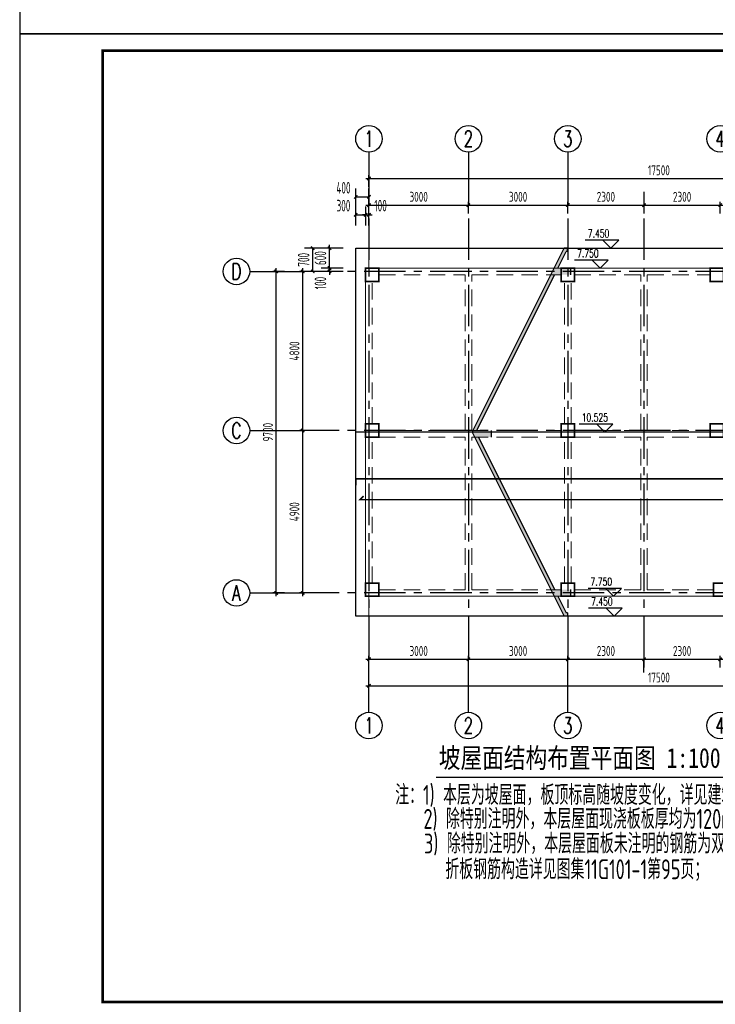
# Model space of a CAD drawing. Extents: x 4550910 to 19796140, y 148416 to 4611575.
# Tile 5 of 49: x 9687688 to 9708682, y 2041563 to 2071263. Entities that reach past the tile are written whole.
import ezdxf
from ezdxf.enums import TextEntityAlignment as Align

# ---------------------------------------------------------------- set-up
doc = ezdxf.new("R2010")
doc.units = 0
doc.header["$LTSCALE"] = 1000
doc.linetypes.add('CENTER', pattern=[2, 1.25, -0.25, 0.25, -0.25])
doc.linetypes.add('DASHED', pattern=[0.75, 0.5, -0.25])
doc.layers.get('0').update_dxf_attribs({"linetype": 'CONTINUOUS'})
doc.layers.get('Defpoints').update_dxf_attribs({"linetype": 'CONTINUOUS'})
for name, color, linetype in [('AXIS', 8, 'CENTER'), ('AXIS_DIM', 3, 'CONTINUOUS'), ('AXIS_NUM', 7, 'CONTINUOUS'), ('COLU', 7, 'CONTINUOUS'), ('DIM_ELEV', 3, 'CONTINUOUS'), ('PUB_DIM', 94, 'CONTINUOUS'), ('PUB_TEXT', 7, 'CONTINUOUS'), ('TEXT', 7, 'CONTINUOUS'), ('WALL', 2, 'CONTINUOUS'), ('剖面', 8, 'CONTINUOUS'), ('图框', 7, 'CONTINUOUS'), ('楼板正筋钢筋', 24, 'CONTINUOUS'), ('楼板负筋钢筋', 1, 'CONTINUOUS')]:
    doc.layers.add(name, color=color, linetype=linetype)
for name, color, linetype, lineweight in [('BEAM', 4, 'DASHED', 0), ('BEAM_CON', 4, 'CONTINUOUS', 0), ('FLOOR', 7, 'CONTINUOUS', 0)]:
    doc.layers.add(name, color=color, linetype=linetype, lineweight=lineweight)
doc.layers.add('意见', color=6, linetype='CONTINUOUS', plot=False)
doc.styles.add('-宋体', font='NSimSun.ttf', dxfattribs={"width": 0.8})
doc.styles.add('_TCH_DIM', font='SIMPLEX', dxfattribs={"bigfont": 'GBCBIG'})
doc.styles.add('DIM_FONT', font='tssdeng2.shx', dxfattribs={"width": 0.6, "bigfont": 'hztxt.shx'})
doc.styles.add('TSSD_Axis', font='Complex.shx', dxfattribs={"width": 0.7, "bigfont": 'hztxt.shx'})
doc.styles.add('TSSD_Dimension', font='Tssdeng.shx', dxfattribs={"width": 0.7, "bigfont": 'hztxt.shx'})
doc.styles.add('TSSD_Norm', font='Tssdeng.shx', dxfattribs={"bigfont": 'hztxt.shx'})
doc.dimstyles.new('_TCH_ARCH&&100', dxfattribs={"dimtxt": 350, "dimasz": 100, "dimexe": 250, "dimexo": 300, "dimgap": 100, "dimtad": 1, "dimdec": 0, "dimzin": 0, "dimdsep": 46, "dimtxsty": 'DIM_FONT', "dimblk": 'ARCHTICK', "dimcen": 0.09, "dimclrt": 7, "dimazin": 2, "dimtfac": 1, "dimtdec": 0, "dimtix": 1, "dimtmove": 2, "dimatfit": 3, "dimfxl": 0, "dimtolj": 1, "dimtzin": 0, "dimarcsym": 0})
doc.dimstyles.new('TSSD_100_100', dxfattribs={"dimtxt": 300, "dimasz": 100, "dimexe": 100, "dimexo": 250, "dimgap": 100, "dimtad": 1, "dimdec": 0, "dimzin": 0, "dimdsep": 46, "dimtxsty": 'TSSD_Dimension', "dimblk": 'ARCHTICK', "dimcen": 0, "dimdle": 100, "dimclrt": 7, "dimadec": 0, "dimazin": 0, "dimtfac": 1, "dimtdec": 0, "dimtix": 1, "dimtmove": 2, "dimatfit": 3, "dimfxl": 0, "dimtolj": 1, "dimtzin": 0, "dimarcsym": 0})

# ---------------------------------------------------------------- blocks, each defined once
blk = doc.blocks.new('_ArchTick')
at = {"color": 0, "linetype": 'ByBlock', "const_width": 0.4}
blk.add_lwpolyline([(-0.5, -0.5), (0.5, 0.5)], dxfattribs=at)
blk = doc.blocks.new('*D314')
at = {"layer": 'AXIS_DIM', "color": 0, "lineweight": -2, "transparency": 16777216}
for p, q in [((9698230, 2051721), (9698230, 2052071)), ((9701230, 2051721), (9701230, 2052071)), ((9698130, 2051971), (9701330, 2051971))]:
    blk.add_line(p, q, dxfattribs=at)
at = {"layer": 'Defpoints', "color": 0, "transparency": 16777216}
for p in [(9701230, 2051971), (9698230, 2051471), (9701230, 2051471)]:
    blk.add_point(p, dxfattribs=at)
at = {"layer": 'AXIS_DIM', "color": 0, "lineweight": -2, "transparency": 16777216, "xscale": 100, "yscale": 100, "zscale": 100, "rotation": 180}
blk.add_blockref('_ArchTick', (9698230, 2051971), dxfattribs=at)
at = {"layer": 'AXIS_DIM', "color": 0, "lineweight": -2, "transparency": 16777216, "xscale": 100, "yscale": 100, "zscale": 100}
blk.add_blockref('_ArchTick', (9701230, 2051971), dxfattribs=at)
at = {"layer": 'AXIS_DIM', "color": 7, "transparency": 16777216, "insert": (9699730, 2052221), "char_height": 300, "attachment_point": 5, "style": 'TSSD_Dimension'}
blk.add_mtext('\\A1;3000', dxfattribs=at)
blk = doc.blocks.new('*D315')
at = {"layer": 'AXIS_DIM', "color": 0, "lineweight": -2, "transparency": 16777216}
for p, q in [((9701230, 2051721), (9701230, 2052071)), ((9704230, 2051721), (9704230, 2052071)), ((9701130, 2051971), (9704330, 2051971))]:
    blk.add_line(p, q, dxfattribs=at)
at = {"layer": 'Defpoints', "color": 0, "transparency": 16777216}
for p in [(9704230, 2051971), (9701230, 2051471), (9704230, 2051471)]:
    blk.add_point(p, dxfattribs=at)
at = {"layer": 'AXIS_DIM', "color": 0, "lineweight": -2, "transparency": 16777216, "xscale": 100, "yscale": 100, "zscale": 100, "rotation": 180}
blk.add_blockref('_ArchTick', (9701230, 2051971), dxfattribs=at)
at = {"layer": 'AXIS_DIM', "color": 0, "lineweight": -2, "transparency": 16777216, "xscale": 100, "yscale": 100, "zscale": 100}
blk.add_blockref('_ArchTick', (9704230, 2051971), dxfattribs=at)
at = {"layer": 'AXIS_DIM', "color": 7, "transparency": 16777216, "insert": (9702730, 2052221), "char_height": 300, "attachment_point": 5, "style": 'TSSD_Dimension'}
blk.add_mtext('\\A1;3000', dxfattribs=at)
blk = doc.blocks.new('*D316')
at = {"layer": 'AXIS_DIM', "color": 0, "lineweight": -2, "transparency": 16777216}
for p, q in [((9704230, 2051721), (9704230, 2052071)), ((9706530, 2051721), (9706530, 2052071)), ((9704130, 2051971), (9706630, 2051971))]:
    blk.add_line(p, q, dxfattribs=at)
at = {"layer": 'Defpoints', "color": 0, "transparency": 16777216}
for p in [(9706530, 2051971), (9704230, 2051471), (9706530, 2051471)]:
    blk.add_point(p, dxfattribs=at)
at = {"layer": 'AXIS_DIM', "color": 0, "lineweight": -2, "transparency": 16777216, "xscale": 100, "yscale": 100, "zscale": 100, "rotation": 180}
blk.add_blockref('_ArchTick', (9704230, 2051971), dxfattribs=at)
at = {"layer": 'AXIS_DIM', "color": 0, "lineweight": -2, "transparency": 16777216, "xscale": 100, "yscale": 100, "zscale": 100}
blk.add_blockref('_ArchTick', (9706530, 2051971), dxfattribs=at)
at = {"layer": 'AXIS_DIM', "color": 7, "transparency": 16777216, "insert": (9705380, 2052221), "char_height": 300, "attachment_point": 5, "style": 'TSSD_Dimension'}
blk.add_mtext('\\A1;2300', dxfattribs=at)
blk = doc.blocks.new('*D317')
at = {"layer": 'AXIS_DIM', "color": 0, "lineweight": -2, "transparency": 16777216}
for p, q in [((9706530, 2051721), (9706530, 2052071)), ((9708830, 2051721), (9708830, 2052071)), ((9706430, 2051971), (9708930, 2051971))]:
    blk.add_line(p, q, dxfattribs=at)
at = {"layer": 'Defpoints', "color": 0, "transparency": 16777216}
for p in [(9708830, 2051971), (9706530, 2051471), (9708830, 2051471)]:
    blk.add_point(p, dxfattribs=at)
at = {"layer": 'AXIS_DIM', "color": 0, "lineweight": -2, "transparency": 16777216, "xscale": 100, "yscale": 100, "zscale": 100, "rotation": 180}
blk.add_blockref('_ArchTick', (9706530, 2051971), dxfattribs=at)
at = {"layer": 'AXIS_DIM', "color": 0, "lineweight": -2, "transparency": 16777216, "xscale": 100, "yscale": 100, "zscale": 100}
blk.add_blockref('_ArchTick', (9708830, 2051971), dxfattribs=at)
at = {"layer": 'AXIS_DIM', "color": 7, "transparency": 16777216, "insert": (9707680, 2052221), "char_height": 300, "attachment_point": 5, "style": 'TSSD_Dimension'}
blk.add_mtext('\\A1;2300', dxfattribs=at)
blk = doc.blocks.new('*D321')
at = {"layer": 'AXIS_DIM', "color": 0, "lineweight": -2, "transparency": 16777216}
for p, q in [((9698130, 2051171), (9715830, 2051171)), ((9698230, 2050921), (9698230, 2051271)), ((9715730, 2050921), (9715730, 2051271))]:
    blk.add_line(p, q, dxfattribs=at)
at = {"layer": 'Defpoints', "color": 0, "transparency": 16777216}
for p in [(9715730, 2051171), (9698230, 2050671), (9715730, 2050671)]:
    blk.add_point(p, dxfattribs=at)
at = {"layer": 'AXIS_DIM', "color": 0, "lineweight": -2, "transparency": 16777216, "xscale": 100, "yscale": 100, "zscale": 100, "rotation": 180}
blk.add_blockref('_ArchTick', (9698230, 2051171), dxfattribs=at)
at = {"layer": 'AXIS_DIM', "color": 0, "lineweight": -2, "transparency": 16777216, "xscale": 100, "yscale": 100, "zscale": 100}
blk.add_blockref('_ArchTick', (9715730, 2051171), dxfattribs=at)
at = {"layer": 'AXIS_DIM', "color": 7, "transparency": 16777216, "insert": (9706980, 2051421), "char_height": 300, "attachment_point": 5, "style": 'TSSD_Dimension'}
blk.add_mtext('\\A1;17500', dxfattribs=at)
blk = doc.blocks.new('ts_axno')
at = {"color": 0, "linetype": 'ByBlock', "lineweight": -2}
blk.add_circle((0, 0), 0.5, dxfattribs=at)
at = {"color": 0, "linetype": 'ByBlock', "lineweight": -2, "style": 'TSSD_Axis', "width": 0.7}
blk.add_attdef('A', text='', height=0.6, dxfattribs=at).set_placement((0, 0), align=Align.MIDDLE_CENTER)
blk = doc.blocks.new('*D322')
at = {"layer": 'AXIS_DIM', "color": 0, "lineweight": -2, "transparency": 16777216}
for p, q in [((9698130, 2065671), (9701330, 2065671)), ((9698230, 2065421), (9698230, 2065771)), ((9701230, 2065421), (9701230, 2065771))]:
    blk.add_line(p, q, dxfattribs=at)
at = {"layer": 'Defpoints', "color": 0, "transparency": 16777216}
for p in [(9701230, 2065671), (9698230, 2065171), (9701230, 2065171)]:
    blk.add_point(p, dxfattribs=at)
at = {"layer": 'AXIS_DIM', "color": 0, "lineweight": -2, "transparency": 16777216, "xscale": 100, "yscale": 100, "zscale": 100, "rotation": 180}
blk.add_blockref('_ArchTick', (9698230, 2065671), dxfattribs=at)
at = {"layer": 'AXIS_DIM', "color": 0, "lineweight": -2, "transparency": 16777216, "xscale": 100, "yscale": 100, "zscale": 100}
blk.add_blockref('_ArchTick', (9701230, 2065671), dxfattribs=at)
at = {"layer": 'AXIS_DIM', "color": 7, "transparency": 16777216, "insert": (9699730, 2065921), "char_height": 300, "attachment_point": 5, "style": 'TSSD_Dimension'}
blk.add_mtext('\\A1;3000', dxfattribs=at)
blk = doc.blocks.new('*D323')
at = {"layer": 'AXIS_DIM', "color": 0, "lineweight": -2, "transparency": 16777216}
for p, q in [((9701130, 2065671), (9704330, 2065671)), ((9701230, 2065421), (9701230, 2065771)), ((9704230, 2065421), (9704230, 2065771))]:
    blk.add_line(p, q, dxfattribs=at)
at = {"layer": 'Defpoints', "color": 0, "transparency": 16777216}
for p in [(9704230, 2065671), (9701230, 2065171), (9704230, 2065171)]:
    blk.add_point(p, dxfattribs=at)
at = {"layer": 'AXIS_DIM', "color": 0, "lineweight": -2, "transparency": 16777216, "xscale": 100, "yscale": 100, "zscale": 100, "rotation": 180}
blk.add_blockref('_ArchTick', (9701230, 2065671), dxfattribs=at)
at = {"layer": 'AXIS_DIM', "color": 0, "lineweight": -2, "transparency": 16777216, "xscale": 100, "yscale": 100, "zscale": 100}
blk.add_blockref('_ArchTick', (9704230, 2065671), dxfattribs=at)
at = {"layer": 'AXIS_DIM', "color": 7, "transparency": 16777216, "insert": (9702730, 2065921), "char_height": 300, "attachment_point": 5, "style": 'TSSD_Dimension'}
blk.add_mtext('\\A1;3000', dxfattribs=at)
blk = doc.blocks.new('*D324')
at = {"layer": 'AXIS_DIM', "color": 0, "lineweight": -2, "transparency": 16777216}
for p, q in [((9704130, 2065671), (9706630, 2065671)), ((9704230, 2065421), (9704230, 2065771)), ((9706530, 2065421), (9706530, 2065771))]:
    blk.add_line(p, q, dxfattribs=at)
at = {"layer": 'Defpoints', "color": 0, "transparency": 16777216}
for p in [(9706530, 2065671), (9704230, 2065171), (9706530, 2065171)]:
    blk.add_point(p, dxfattribs=at)
at = {"layer": 'AXIS_DIM', "color": 0, "lineweight": -2, "transparency": 16777216, "xscale": 100, "yscale": 100, "zscale": 100, "rotation": 180}
blk.add_blockref('_ArchTick', (9704230, 2065671), dxfattribs=at)
at = {"layer": 'AXIS_DIM', "color": 0, "lineweight": -2, "transparency": 16777216, "xscale": 100, "yscale": 100, "zscale": 100}
blk.add_blockref('_ArchTick', (9706530, 2065671), dxfattribs=at)
at = {"layer": 'AXIS_DIM', "color": 7, "transparency": 16777216, "insert": (9705380, 2065921), "char_height": 300, "attachment_point": 5, "style": 'TSSD_Dimension'}
blk.add_mtext('\\A1;2300', dxfattribs=at)
blk = doc.blocks.new('*D325')
at = {"layer": 'AXIS_DIM', "color": 0, "lineweight": -2, "transparency": 16777216}
for p, q in [((9706430, 2065671), (9708930, 2065671)), ((9706530, 2065421), (9706530, 2065771)), ((9708830, 2065421), (9708830, 2065771))]:
    blk.add_line(p, q, dxfattribs=at)
at = {"layer": 'Defpoints', "color": 0, "transparency": 16777216}
for p in [(9708830, 2065671), (9706530, 2065171), (9708830, 2065171)]:
    blk.add_point(p, dxfattribs=at)
at = {"layer": 'AXIS_DIM', "color": 0, "lineweight": -2, "transparency": 16777216, "xscale": 100, "yscale": 100, "zscale": 100, "rotation": 180}
blk.add_blockref('_ArchTick', (9706530, 2065671), dxfattribs=at)
at = {"layer": 'AXIS_DIM', "color": 0, "lineweight": -2, "transparency": 16777216, "xscale": 100, "yscale": 100, "zscale": 100}
blk.add_blockref('_ArchTick', (9708830, 2065671), dxfattribs=at)
at = {"layer": 'AXIS_DIM', "color": 7, "transparency": 16777216, "insert": (9707680, 2065921), "char_height": 300, "attachment_point": 5, "style": 'TSSD_Dimension'}
blk.add_mtext('\\A1;2300', dxfattribs=at)
blk = doc.blocks.new('*D329')
at = {"layer": 'AXIS_DIM', "color": 0, "lineweight": -2, "transparency": 16777216}
for p, q in [((9698230, 2066221), (9698230, 2066571)), ((9715730, 2066221), (9715730, 2066571)), ((9698130, 2066471), (9715830, 2066471))]:
    blk.add_line(p, q, dxfattribs=at)
at = {"layer": 'Defpoints', "color": 0, "transparency": 16777216}
for p in [(9715730, 2066471), (9698230, 2065971), (9715730, 2065971)]:
    blk.add_point(p, dxfattribs=at)
at = {"layer": 'AXIS_DIM', "color": 0, "lineweight": -2, "transparency": 16777216, "xscale": 100, "yscale": 100, "zscale": 100, "rotation": 180}
blk.add_blockref('_ArchTick', (9698230, 2066471), dxfattribs=at)
at = {"layer": 'AXIS_DIM', "color": 0, "lineweight": -2, "transparency": 16777216, "xscale": 100, "yscale": 100, "zscale": 100}
blk.add_blockref('_ArchTick', (9715730, 2066471), dxfattribs=at)
at = {"layer": 'AXIS_DIM', "color": 7, "transparency": 16777216, "insert": (9706980, 2066721), "char_height": 300, "attachment_point": 5, "style": 'TSSD_Dimension'}
blk.add_mtext('\\A1;17500', dxfattribs=at)
blk = doc.blocks.new('*D330')
at = {"layer": 'AXIS_DIM', "color": 0, "lineweight": -2, "transparency": 16777216}
for p, q in [((9696480, 2058871), (9696130, 2058871)), ((9696230, 2053871), (9696230, 2058971)), ((9696480, 2053971), (9696130, 2053971))]:
    blk.add_line(p, q, dxfattribs=at)
at = {"layer": 'Defpoints', "color": 0, "transparency": 16777216}
for p in [(9696230, 2058871), (9696730, 2058871), (9696730, 2053971)]:
    blk.add_point(p, dxfattribs=at)
at = {"layer": 'AXIS_DIM', "color": 0, "lineweight": -2, "transparency": 16777216, "xscale": 100, "yscale": 100, "zscale": 100}
for p, rotation in [((9696230, 2058871), 90), ((9696230, 2053971), 270)]:
    blk.add_blockref('_ArchTick', p, dxfattribs=dict(at, rotation=rotation))
at = {"layer": 'AXIS_DIM', "color": 7, "transparency": 16777216, "insert": (9695980, 2056421), "char_height": 300, "attachment_point": 5, "rotation": 90, "style": 'TSSD_Dimension'}
blk.add_mtext('\\A1;4900', dxfattribs=at)
blk = doc.blocks.new('*D331')
at = {"layer": 'AXIS_DIM', "color": 0, "lineweight": -2, "transparency": 16777216}
for p, q in [((9696480, 2063671), (9696130, 2063671)), ((9696230, 2058771), (9696230, 2063771)), ((9696480, 2058871), (9696130, 2058871))]:
    blk.add_line(p, q, dxfattribs=at)
at = {"layer": 'Defpoints', "color": 0, "transparency": 16777216}
for p in [(9696230, 2063671), (9696730, 2063671), (9696730, 2058871)]:
    blk.add_point(p, dxfattribs=at)
at = {"layer": 'AXIS_DIM', "color": 0, "lineweight": -2, "transparency": 16777216, "xscale": 100, "yscale": 100, "zscale": 100}
for p, rotation in [((9696230, 2063671), 90), ((9696230, 2058871), 270)]:
    blk.add_blockref('_ArchTick', p, dxfattribs=dict(at, rotation=rotation))
at = {"layer": 'AXIS_DIM', "color": 7, "transparency": 16777216, "insert": (9695980, 2061271), "char_height": 300, "attachment_point": 5, "rotation": 90, "style": 'TSSD_Dimension'}
blk.add_mtext('\\A1;4800', dxfattribs=at)
blk = doc.blocks.new('*D332')
at = {"layer": 'AXIS_DIM', "color": 0, "lineweight": -2, "transparency": 16777216}
for p, q in [((9695680, 2063671), (9695330, 2063671)), ((9695430, 2053871), (9695430, 2063771)), ((9695680, 2053971), (9695330, 2053971))]:
    blk.add_line(p, q, dxfattribs=at)
at = {"layer": 'Defpoints', "color": 0, "transparency": 16777216}
for p in [(9695430, 2063671), (9695930, 2063671), (9695930, 2053971)]:
    blk.add_point(p, dxfattribs=at)
at = {"layer": 'AXIS_DIM', "color": 0, "lineweight": -2, "transparency": 16777216, "xscale": 100, "yscale": 100, "zscale": 100}
for p, rotation in [((9695430, 2063671), 90), ((9695430, 2053971), 270)]:
    blk.add_blockref('_ArchTick', p, dxfattribs=dict(at, rotation=rotation))
at = {"layer": 'AXIS_DIM', "color": 7, "transparency": 16777216, "insert": (9695180, 2058821), "char_height": 300, "attachment_point": 5, "rotation": 90, "style": 'TSSD_Dimension'}
blk.add_mtext('\\A1;9700', dxfattribs=at)
blk = doc.blocks.new('QWQ')
at = {"layer": '剖面'}
blk.add_hatch(color=256, dxfattribs=at).paths.add_polyline_path([(9740154, 2094073), (9742454, 2098673), (9742942, 2098673), (9742942, 2098873), (9742554, 2098873), (9742804, 2099373), (9742842, 2099373), (9742842, 2099473), (9742742, 2099473), (9739967, 2093923), (9742742, 2088373), (9742842, 2088373), (9742842, 2088473), (9742804, 2088473), (9742554, 2088973), (9742942, 2088973), (9742942, 2089173), (9742454, 2089173), (9740104, 2093873), (9740554, 2093873), (9740554, 2094073)])
at = {"layer": 'WALL'}
for p, q in [((9739967, 2093923), (9742742, 2099473)), ((9742554, 2098873), (9742804, 2099373)), ((9742842, 2099473), (9742742, 2099473)), ((9742842, 2099373), (9742804, 2099373)), ((9742842, 2099373), (9742842, 2099473)), ((9740154, 2094073), (9742454, 2098673)), ((9742942, 2098873), (9742942, 2098673)), ((9739967, 2093923), (9742742, 2088373)), ((9740104, 2093873), (9742454, 2089173)), ((9740554, 2094073), (9740554, 2093873)), ((9742942, 2089173), (9742942, 2088973)), ((9742554, 2088973), (9742804, 2088473)), ((9742842, 2088373), (9742742, 2088373)), ((9742842, 2088473), (9742804, 2088473)), ((9742842, 2088473), (9742842, 2088373))]:
    blk.add_line(p, q, dxfattribs=at)
blk = doc.blocks.new('*D503')
at = {"layer": 'Defpoints', "color": 0, "transparency": 16777216}
for p in [(9698230, 2065918), (9697830, 2065053), (9698230, 2065053)]:
    blk.add_point(p, dxfattribs=at)
at = {"layer": 'PUB_DIM', "color": 0, "lineweight": -2, "transparency": 16777216}
for p, q in [((9697830, 2065353), (9697830, 2066168)), ((9698230, 2065353), (9698230, 2066168)), ((9697830, 2065918), (9698230, 2065918))]:
    blk.add_line(p, q, dxfattribs=at)
at = {"layer": 'PUB_DIM', "color": 0, "lineweight": -2, "transparency": 16777216, "xscale": 100, "yscale": 100, "zscale": 100, "rotation": 180}
blk.add_blockref('_ArchTick', (9697830, 2065918), dxfattribs=at)
at = {"layer": 'PUB_DIM', "color": 0, "lineweight": -2, "transparency": 16777216, "xscale": 100, "yscale": 100, "zscale": 100}
blk.add_blockref('_ArchTick', (9698230, 2065918), dxfattribs=at)
at = {"layer": 'PUB_DIM', "color": 7, "transparency": 16777216, "insert": (9697460, 2066193), "char_height": 350, "attachment_point": 5, "style": 'DIM_FONT'}
blk.add_mtext('\\A1;400', dxfattribs=at)
blk = doc.blocks.new('*D504')
at = {"layer": 'Defpoints', "color": 0, "transparency": 16777216}
for p in [(9698230, 2065379), (9698130, 2064753), (9698230, 2064753)]:
    blk.add_point(p, dxfattribs=at)
at = {"layer": 'PUB_DIM', "color": 0, "lineweight": -2, "transparency": 16777216}
for p, q in [((9698130, 2065379), (9698030, 2065379)), ((9698130, 2065053), (9698130, 2065629)), ((9698130, 2065379), (9698230, 2065379)), ((9698230, 2065053), (9698230, 2065629)), ((9698230, 2065379), (9698330, 2065379))]:
    blk.add_line(p, q, dxfattribs=at)
at = {"layer": 'PUB_DIM', "color": 0, "lineweight": -2, "transparency": 16777216, "xscale": 100, "yscale": 100, "zscale": 100}
blk.add_blockref('_ArchTick', (9698130, 2065379), dxfattribs=at)
at = {"layer": 'PUB_DIM', "color": 0, "lineweight": -2, "transparency": 16777216, "xscale": 100, "yscale": 100, "zscale": 100, "rotation": 180}
blk.add_blockref('_ArchTick', (9698230, 2065379), dxfattribs=at)
at = {"layer": 'PUB_DIM', "color": 7, "transparency": 16777216, "insert": (9698580, 2065654), "char_height": 350, "attachment_point": 5, "style": 'DIM_FONT'}
blk.add_mtext('\\A1;100', dxfattribs=at)
blk = doc.blocks.new('*D505')
at = {"layer": 'Defpoints', "color": 0, "transparency": 16777216}
for p in [(9698130, 2065379), (9697830, 2064753), (9698130, 2064753)]:
    blk.add_point(p, dxfattribs=at)
at = {"layer": 'PUB_DIM', "color": 0, "lineweight": -2, "transparency": 16777216}
for p, q in [((9697830, 2065053), (9697830, 2065629)), ((9697830, 2065379), (9698130, 2065379)), ((9698130, 2065053), (9698130, 2065629))]:
    blk.add_line(p, q, dxfattribs=at)
at = {"layer": 'PUB_DIM', "color": 0, "lineweight": -2, "transparency": 16777216, "xscale": 100, "yscale": 100, "zscale": 100, "rotation": 180}
blk.add_blockref('_ArchTick', (9697830, 2065379), dxfattribs=at)
at = {"layer": 'PUB_DIM', "color": 0, "lineweight": -2, "transparency": 16777216, "xscale": 100, "yscale": 100, "zscale": 100}
blk.add_blockref('_ArchTick', (9698130, 2065379), dxfattribs=at)
at = {"layer": 'PUB_DIM', "color": 7, "transparency": 16777216, "insert": (9697460, 2065654), "char_height": 350, "attachment_point": 5, "style": 'DIM_FONT'}
blk.add_mtext('\\A1;300', dxfattribs=at)
blk = doc.blocks.new('*D506')
at = {"layer": 'Defpoints', "color": 0, "transparency": 16777216}
for p in [(9696534, 2064371), (9697453, 2064371), (9697453, 2063671)]:
    blk.add_point(p, dxfattribs=at)
at = {"layer": 'PUB_DIM', "color": 0, "lineweight": -2, "transparency": 16777216}
for p, q in [((9697153, 2064371), (9696284, 2064371)), ((9696534, 2063671), (9696534, 2064371)), ((9697153, 2063671), (9696284, 2063671))]:
    blk.add_line(p, q, dxfattribs=at)
at = {"layer": 'PUB_DIM', "color": 0, "lineweight": -2, "transparency": 16777216, "xscale": 100, "yscale": 100, "zscale": 100}
for p, rotation in [((9696534, 2064371), 90), ((9696534, 2063671), 270)]:
    blk.add_blockref('_ArchTick', p, dxfattribs=dict(at, rotation=rotation))
at = {"layer": 'PUB_DIM', "color": 7, "transparency": 16777216, "insert": (9696259, 2064021), "char_height": 350, "attachment_point": 5, "rotation": 90, "style": 'DIM_FONT'}
blk.add_mtext('\\A1;700', dxfattribs=at)
blk = doc.blocks.new('*D507')
at = {"layer": 'Defpoints', "color": 0, "transparency": 16777216}
for p in [(9697040, 2063771), (9697753, 2063771), (9697753, 2063671)]:
    blk.add_point(p, dxfattribs=at)
at = {"layer": 'PUB_DIM', "color": 0, "lineweight": -2, "transparency": 16777216}
for p, q in [((9697040, 2063771), (9697040, 2063871)), ((9697453, 2063771), (9696790, 2063771)), ((9697453, 2063671), (9696790, 2063671)), ((9697040, 2063671), (9697040, 2063771)), ((9697040, 2063671), (9697040, 2063571))]:
    blk.add_line(p, q, dxfattribs=at)
at = {"layer": 'PUB_DIM', "color": 0, "lineweight": -2, "transparency": 16777216, "xscale": 100, "yscale": 100, "zscale": 100}
for p, rotation in [((9697040, 2063771), 270), ((9697040, 2063671), 90)]:
    blk.add_blockref('_ArchTick', p, dxfattribs=dict(at, rotation=rotation))
at = {"layer": 'PUB_DIM', "color": 7, "transparency": 16777216, "insert": (9696765, 2063321), "char_height": 350, "attachment_point": 5, "rotation": 90, "style": 'DIM_FONT'}
blk.add_mtext('\\A1;100', dxfattribs=at)
blk = doc.blocks.new('*D508')
at = {"layer": 'Defpoints', "color": 0, "transparency": 16777216}
for p in [(9697040, 2064371), (9697753, 2064371), (9697753, 2063771)]:
    blk.add_point(p, dxfattribs=at)
at = {"layer": 'PUB_DIM', "color": 0, "lineweight": -2, "transparency": 16777216}
for p, q in [((9697040, 2064371), (9697040, 2064471)), ((9697453, 2064371), (9696790, 2064371)), ((9697040, 2063771), (9697040, 2064371)), ((9697453, 2063771), (9696790, 2063771)), ((9697040, 2063771), (9697040, 2063671))]:
    blk.add_line(p, q, dxfattribs=at)
at = {"layer": 'PUB_DIM', "color": 0, "lineweight": -2, "transparency": 16777216, "xscale": 100, "yscale": 100, "zscale": 100}
for p, rotation in [((9697040, 2064371), 270), ((9697040, 2063771), 90)]:
    blk.add_blockref('_ArchTick', p, dxfattribs=dict(at, rotation=rotation))
at = {"layer": 'PUB_DIM', "color": 7, "transparency": 16777216, "insert": (9696765, 2064071), "char_height": 350, "attachment_point": 5, "rotation": 90, "style": 'DIM_FONT'}
blk.add_mtext('\\A1;600', dxfattribs=at)

msp = doc.modelspace()

# ---------------------------------------------------------------- linework, layer by layer
msp.add_line((9716629.7, 2058820.7), (9697829.7, 2058820.7))
msp.add_lwpolyline([(9697829.7, 2064370.7), (9716629.7, 2064370.7), (9716629.7, 2053270.7), (9697829.7, 2053270.7)], close=True)
at = {"layer": 'AXIS'}
for p, q in [((9698229.7, 2065270.7), (9698229.7, 2051970.7)), ((9701229.7, 2065270.7), (9701229.7, 2051970.7)), ((9704229.7, 2065270.7), (9704229.7, 2051970.7)), ((9706529.7, 2065270.7), (9706529.7, 2051970.7)), ((9717329.7, 2063670.7), (9696229.7, 2063670.7)), ((9717329.7, 2058870.7), (9696229.7, 2058870.7)), ((9717329.7, 2053970.7), (9696229.7, 2053970.7))]:
    msp.add_line(p, q, dxfattribs=at)
at = {"layer": 'AXIS_DIM'}
for p, q in [((9698229.7, 2067270.7), (9698229.7, 2065670.7)), ((9701229.7, 2067270.7), (9701229.7, 2065670.7)), ((9704229.7, 2067270.7), (9704229.7, 2065670.7)), ((9706529.7, 2066070.7), (9706529.7, 2065670.7)), ((9694629.7, 2063670.7), (9696229.7, 2063670.7)), ((9694629.7, 2058870.7), (9696229.7, 2058870.7)), ((9694629.7, 2053970.7), (9696229.7, 2053970.7)), ((9698229.7, 2050370.7), (9698229.7, 2051970.7)), ((9701229.7, 2050370.7), (9701229.7, 2051970.7)), ((9704229.7, 2050370.7), (9704229.7, 2051970.7)), ((9706529.7, 2051570.7), (9706529.7, 2051970.7))]:
    msp.add_line(p, q, dxfattribs=at)
at = {"layer": 'BEAM'}
for p, q in [((9698529.7, 2063570.7), (9701129.7, 2063570.7)), ((9701129.7, 2058870.7), (9701129.7, 2063570.7)), ((9701329.7, 2058870.7), (9701329.7, 2063570.7)), ((9701329.7, 2063570.7), (9704029.7, 2063570.7)), ((9704429.7, 2063570.7), (9706429.7, 2063570.7)), ((9706429.7, 2058870.7), (9706429.7, 2063570.7)), ((9706629.7, 2063570.7), (9708529.7, 2063570.7)), ((9706629.7, 2058870.7), (9706629.7, 2063570.7)), ((9698329.7, 2059070.7), (9698329.7, 2063370.7)), ((9704129.7, 2059070.7), (9704129.7, 2063370.7)), ((9704329.7, 2059070.7), (9704329.7, 2063370.7)), ((9698529.7, 2058870.7), (9701129.7, 2058870.7)), ((9701329.7, 2058870.7), (9704029.7, 2058870.7)), ((9704429.7, 2058870.7), (9706429.7, 2058870.7)), ((9706629.7, 2058870.7), (9708529.7, 2058870.7)), ((9698329.7, 2054270.7), (9698329.7, 2058670.7)), ((9698529.7, 2058670.7), (9701129.7, 2058670.7)), ((9701129.7, 2054070.7), (9701129.7, 2058670.7)), ((9701329.7, 2054070.7), (9701329.7, 2058670.7)), ((9701329.7, 2058670.7), (9704029.7, 2058670.7)), ((9704129.7, 2054270.7), (9704129.7, 2058670.7)), ((9704329.7, 2054270.7), (9704329.7, 2058670.7)), ((9704429.7, 2058670.7), (9706429.7, 2058670.7)), ((9706429.7, 2054070.7), (9706429.7, 2058670.7)), ((9706629.7, 2054070.7), (9706629.7, 2058670.7)), ((9706629.7, 2058670.7), (9708529.7, 2058670.7)), ((9698529.7, 2054070.7), (9701129.7, 2054070.7)), ((9701329.7, 2054070.7), (9704029.7, 2054070.7)), ((9704429.7, 2054070.7), (9706429.7, 2054070.7)), ((9706629.7, 2054070.7), (9708629.7, 2054070.7))]:
    msp.add_line(p, q, dxfattribs=at)
at = {"layer": 'BEAM_CON'}
for p, q in [((9698529.7, 2063770.7), (9701229.7, 2063770.7)), ((9701229.7, 2063770.7), (9704029.7, 2063770.7)), ((9704429.7, 2063770.7), (9706529.7, 2063770.7)), ((9706529.7, 2063770.7), (9708529.7, 2063770.7)), ((9698129.7, 2059070.7), (9698129.7, 2063370.7)), ((9698129.7, 2054270.7), (9698129.7, 2058670.7)), ((9698529.7, 2053870.7), (9701229.7, 2053870.7)), ((9701229.7, 2053870.7), (9704029.7, 2053870.7)), ((9704429.7, 2053870.7), (9706529.7, 2053870.7)), ((9706529.7, 2053870.7), (9708629.7, 2053870.7))]:
    msp.add_line(p, q, dxfattribs=at)
at = {"layer": 'COLU', "const_width": 50}
for points in [[(9698529.7, 2063370.7), (9698529.7, 2063770.7), (9698129.7, 2063770.7), (9698129.7, 2063370.7)], [(9704429.7, 2063370.7), (9704429.7, 2063770.7), (9704029.7, 2063770.7), (9704029.7, 2063370.7)], [(9708929.7, 2063370.7), (9708929.7, 2063770.7), (9708529.7, 2063770.7), (9708529.7, 2063370.7)], [(9698529.7, 2058670.7), (9698529.7, 2059070.7), (9698129.7, 2059070.7), (9698129.7, 2058670.7)], [(9704429.7, 2058670.7), (9704429.7, 2059070.7), (9704029.7, 2059070.7), (9704029.7, 2058670.7)], [(9708929.7, 2058670.7), (9708929.7, 2059070.7), (9708529.7, 2059070.7), (9708529.7, 2058670.7)], [(9698529.7, 2053870.7), (9698529.7, 2054270.7), (9698129.7, 2054270.7), (9698129.7, 2053870.7)], [(9704429.7, 2053870.7), (9704429.7, 2054270.7), (9704029.7, 2054270.7), (9704029.7, 2053870.7)], [(9709029.7, 2053870.7), (9709029.7, 2054270.7), (9708629.7, 2054270.7), (9708629.7, 2053870.7)]]:
    msp.add_lwpolyline(points, close=True, dxfattribs=at)
at = {"layer": 'DIM_ELEV'}
for p, q in [((9705771.7, 2064610.7), (9704758.9, 2064610.7)), ((9705531.7, 2064370.7), (9705291.7, 2064610.7)), ((9705531.7, 2064370.7), (9705771.7, 2064610.7)), ((9705448.4, 2064010.7), (9704435.6, 2064010.7)), ((9705208.4, 2063770.7), (9704968.4, 2064010.7)), ((9705208.4, 2063770.7), (9705448.4, 2064010.7)), ((9705586.8, 2059060.7), (9704574, 2059060.7)), ((9705346.8, 2058820.7), (9705106.8, 2059060.7)), ((9705346.8, 2058820.7), (9705586.8, 2059060.7)), ((9705854.3, 2054110.7), (9704841.5, 2054110.7)), ((9705614.3, 2053870.7), (9705374.3, 2054110.7)), ((9705614.3, 2053870.7), (9705854.3, 2054110.7)), ((9705871.8, 2053510.7), (9704859, 2053510.7)), ((9705631.8, 2053270.7), (9705391.8, 2053510.7)), ((9705631.8, 2053270.7), (9705871.8, 2053510.7))]:
    msp.add_line(p, q, dxfattribs=at)
at = {"layer": 'FLOOR'}
for p, q in [((9698229.7, 2063670.7), (9698229.7, 2064570.7)), ((9698229.7, 2053970.7), (9698229.7, 2053070.7))]:
    msp.add_line(p, q, dxfattribs=at)
at = {"layer": 'TEXT', "const_width": 45}
msp.add_lwpolyline([(9700256.7, 2048411.7), (9710401.4, 2048411.7)], dxfattribs=at)
at = {"layer": '图框', "color": 4}
for points in [[(9729688.3, 2100532.6), (9687688.3, 2100532.6), (9687688.3, 2070832.6), (9729688.3, 2070832.6)], [(9729688.3, 2070832.6), (9687688.3, 2070832.6), (9687688.3, 2041132.6), (9729688.3, 2041132.6)]]:
    msp.add_lwpolyline(points, close=True, dxfattribs=at)
at = {"layer": '图框', "color": 4, "const_width": 80}
msp.add_lwpolyline([(9690188.3, 2041632.6), (9729188.3, 2041632.6), (9729188.3, 2070332.6), (9690188.3, 2070332.6)], close=True, dxfattribs=at)
at = {"layer": '楼板正筋钢筋', "const_width": 50}
msp.add_lwpolyline([(9698065.8, 2056891.4), (9697959.7, 2056785.4), (9716509.7, 2056785.4), (9716403.7, 2056891.4)], dxfattribs=at)
at = {"layer": '楼板负筋钢筋', "const_width": 50}
msp.add_lwpolyline([(9697829.7, 2057216), (9697829.7, 2057416), (9716629.7, 2057416), (9716629.7, 2057216)], dxfattribs=at)

# ---------------------------------------------------------------- block references
at = {"layer": 'AXIS_NUM'}
ref = msp.add_blockref('ts_axno', (9698229.7, 2067670.7), dxfattribs=dict(at, xscale=800, yscale=800, zscale=800))
ref.add_attrib('1', '1', dxfattribs={"height": 480, "style": 'TSSD_Axis', "width": 0.7}).set_placement((9698229.7, 2067670.7), align=Align.MIDDLE_CENTER)
ref = msp.add_blockref('ts_axno', (9701229.7, 2067670.7), dxfattribs=dict(at, xscale=800, yscale=800, zscale=800))
ref.add_attrib('2', '2', dxfattribs={"height": 480, "style": 'TSSD_Axis', "width": 0.7}).set_placement((9701229.7, 2067670.7), align=Align.MIDDLE_CENTER)
ref = msp.add_blockref('ts_axno', (9704229.7, 2067670.7), dxfattribs=dict(at, xscale=800, yscale=800, zscale=800))
ref.add_attrib('3', '3', dxfattribs={"height": 480, "style": 'TSSD_Axis', "width": 0.7}).set_placement((9704229.7, 2067670.7), align=Align.MIDDLE_CENTER)
ref = msp.add_blockref('ts_axno', (9708829.7, 2067670.7), dxfattribs=dict(at, xscale=800, yscale=800, zscale=800))
ref.add_attrib('4', '4', dxfattribs={"height": 480, "style": 'TSSD_Axis', "width": 0.7}).set_placement((9708829.7, 2067670.7), align=Align.MIDDLE_CENTER)
ref = msp.add_blockref('ts_axno', (9694229.7, 2063670.7), dxfattribs=dict(at, xscale=800, yscale=800, zscale=800))
ref.add_attrib('D', 'D', dxfattribs={"height": 480, "style": 'TSSD_Axis', "width": 0.7}).set_placement((9694229.7, 2063670.7), align=Align.MIDDLE_CENTER)
ref = msp.add_blockref('ts_axno', (9694229.7, 2058870.7), dxfattribs=dict(at, xscale=800, yscale=800, zscale=800))
ref.add_attrib('C', 'C', dxfattribs={"height": 480, "style": 'TSSD_Axis', "width": 0.7}).set_placement((9694229.7, 2058870.7), align=Align.MIDDLE_CENTER)
ref = msp.add_blockref('ts_axno', (9694229.7, 2053970.7), dxfattribs=dict(at, xscale=800, yscale=800, zscale=800))
ref.add_attrib('A', 'A', dxfattribs={"height": 480, "style": 'TSSD_Axis', "width": 0.7}).set_placement((9694229.7, 2053970.7), align=Align.MIDDLE_CENTER)
ref = msp.add_blockref('ts_axno', (9698229.7, 2049970.7), dxfattribs=dict(at, xscale=800, yscale=800, zscale=800))
ref.add_attrib('1', '1', dxfattribs={"height": 480, "style": 'TSSD_Axis', "width": 0.7}).set_placement((9698229.7, 2049970.7), align=Align.MIDDLE_CENTER)
ref = msp.add_blockref('ts_axno', (9701229.7, 2049970.7), dxfattribs=dict(at, xscale=800, yscale=800, zscale=800))
ref.add_attrib('2', '2', dxfattribs={"height": 480, "style": 'TSSD_Axis', "width": 0.7}).set_placement((9701229.7, 2049970.7), align=Align.MIDDLE_CENTER)
ref = msp.add_blockref('ts_axno', (9704229.7, 2049970.7), dxfattribs=dict(at, xscale=800, yscale=800, zscale=800))
ref.add_attrib('3', '3', dxfattribs={"height": 480, "style": 'TSSD_Axis', "width": 0.7}).set_placement((9704229.7, 2049970.7), align=Align.MIDDLE_CENTER)
ref = msp.add_blockref('ts_axno', (9708829.7, 2049970.7), dxfattribs=dict(at, xscale=800, yscale=800, zscale=800))
ref.add_attrib('4', '4', dxfattribs={"height": 480, "style": 'TSSD_Axis', "width": 0.7}).set_placement((9708829.7, 2049970.7), align=Align.MIDDLE_CENTER)
at = {"layer": '意见', "xscale": -1, "rotation": 180}
msp.add_blockref('QWQ', (-38622.9, 4152744.1), dxfattribs=at)

# ---------------------------------------------------------------- texts
at = {"layer": 'PUB_TEXT', "style": '_TCH_DIM', "width": 0.705882}
for s, p in [('7.450', (9704835.7, 2064694.7)), ('7.750', (9704512.4, 2064094.7)), ('10.525', (9704650.8, 2059144.7)), ('7.750', (9704918.3, 2054194.7)), ('7.450', (9704935.8, 2053594.7))]:
    msp.add_text(s, height=238, dxfattribs=at).set_placement(p)
at = {"layer": 'TEXT'}
for s, style, width, p in [('坡屋面结构布置平面图 1:100', '-宋体', 0.8, (9700336, 2048695.7)), ('注：1) 本层为坡屋面，板顶标高随坡度变化，详见建筑施工图；', 'TSSD_Norm', 0.7, (9699020.4, 2047579.6)), ('2) 除特别注明外，本层屋面现浇板板厚均为120mm;', 'TSSD_Norm', 0.7, (9699874.6, 2046856.4)), ('3) 除特别注明外，本层屋面板未注明的钢筋为双层双向%%1328@150;', 'TSSD_Norm', 0.7, (9699892, 2046113.1)), ('折板钢筋构造详见图集11G101-1第95页；', 'TSSD_Norm', 0.7, (9700533.7, 2045336.7))]:
    msp.add_text(s, height=600, dxfattribs=dict(at, style=style, width=width)).set_placement(p)

# ---------------------------------------------------------------- dimensions: what is measured, and where the dimension line sits
at = {"layer": 'AXIS_DIM'}
for p1, p2, picture, middle in [((9698229.7, 2065970.7), (9715729.7, 2065970.7), '*D329', (9706979.7, 2066720.7)), ((9698229.7, 2065170.7), (9701229.7, 2065170.7), '*D322', (9699729.7, 2065920.7)), ((9701229.7, 2065170.7), (9704229.7, 2065170.7), '*D323', (9702729.7, 2065920.7)), ((9704229.7, 2065170.7), (9706529.7, 2065170.7), '*D324', (9705379.7, 2065920.7)), ((9706529.7, 2065170.7), (9708829.7, 2065170.7), '*D325', (9707679.7, 2065920.7)), ((9695929.7, 2053970.7), (9695929.7, 2063670.7), '*D332', (9695179.7, 2058820.7)), ((9696729.7, 2058870.7), (9696729.7, 2063670.7), '*D331', (9695979.7, 2061270.7)), ((9696729.7, 2053970.7), (9696729.7, 2058870.7), '*D330', (9695979.7, 2056420.7)), ((9698229.7, 2051470.7), (9701229.7, 2051470.7), '*D314', (9699729.7, 2052220.7)), ((9701229.7, 2051470.7), (9704229.7, 2051470.7), '*D315', (9702729.7, 2052220.7)), ((9704229.7, 2051470.7), (9706529.7, 2051470.7), '*D316', (9705379.7, 2052220.7)), ((9706529.7, 2051470.7), (9708829.7, 2051470.7), '*D317', (9707679.7, 2052220.7)), ((9698229.7, 2050670.7), (9715729.7, 2050670.7), '*D321', (9706979.7, 2051420.7))]:
    dim = msp.add_aligned_dim(p1=p1, p2=p2, distance=500, dimstyle='TSSD_100_100', dxfattribs=at)
    dim.commit()
    dim.dimension.update_dxf_attribs({"geometry": picture, "text_midpoint": middle})
at = {"layer": 'PUB_DIM'}
for base, p1, p2, angle, picture, middle in [((9698229.7, 2065918.2), (9697829.7, 2065052.6), (9698229.7, 2065052.6), 0, '*D503', (9697459.7, 2066193.2)), ((9698129.7, 2065378.6), (9697829.7, 2064752.6), (9698129.7, 2064752.6), 0, '*D505', (9697459.7, 2065653.6)), ((9698229.7, 2065378.6), (9698129.7, 2064752.6), (9698229.7, 2064752.6), 0, '*D504', (9698579.7, 2065653.6)), ((9697039.8, 2063770.7), (9697753, 2063670.7), (9697753, 2063770.7), 90, '*D507', (9696764.8, 2063320.7))]:
    dim = msp.add_linear_dim(base=base, p1=p1, p2=p2, angle=angle, dimstyle='_TCH_ARCH&&100', dxfattribs=at)
    dim.commit()
    dim.dimension.update_dxf_attribs({"geometry": picture, "text_midpoint": middle, "dimtype": 129})
for p1, p2, distance, picture, middle in [((9697753, 2063770.7), (9697753, 2064370.7), 713.2, '*D508', (9696764.8, 2064070.7)), ((9697453, 2063670.7), (9697453, 2064370.7), 918.6, '*D506', (9696259.4, 2064020.7))]:
    dim = msp.add_aligned_dim(p1=p1, p2=p2, distance=distance, dimstyle='_TCH_ARCH&&100', dxfattribs=at)
    dim.commit()
    dim.dimension.update_dxf_attribs({"geometry": picture, "text_midpoint": middle})

doc.saveas('drawing.dxf')
